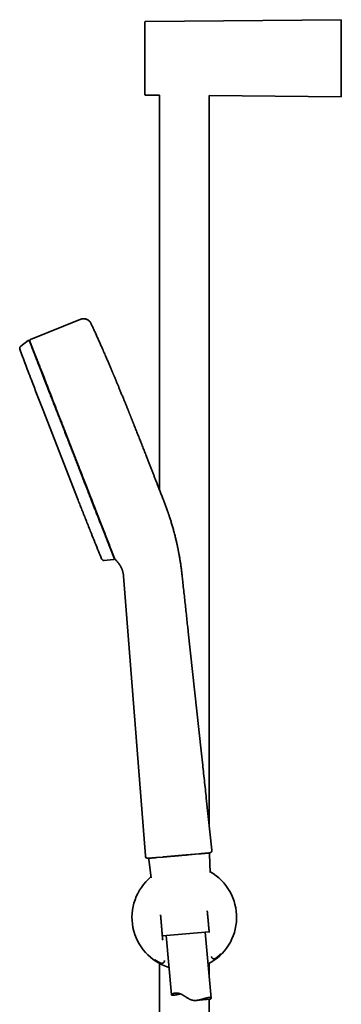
# Model space of a CAD drawing. Header units: millimetres. Extents: x 8 to 768, y 12 to 1489.
# Tile 10 of 13: x 87 to 210, y 1113 to 1489. Entities that reach past the tile are written whole.
import ezdxf

# ---------------------------------------------------------------- set-up
doc = ezdxf.new("R2010")
doc.units = ezdxf.units.MM

msp = doc.modelspace()

# ---------------------------------------------------------------- linework, layer by layer
at = {"color": 7, "linetype": 'Continuous', "lineweight": 35}
for p, q in [((209.83, 1489), (134.92, 1488.27)), ((134.72, 1474.39), (134.72, 1474.25)), ((134.92, 1460.23), (140.32, 1460.18)), ((140.32, 1460.18), (140.32, 1309.42)), ((159.32, 1181.63), (159.32, 1459.99)), ((159.32, 1459.99), (209.83, 1459.5)), ((91.07, 1366.88), (110.28, 1374.57)), ((110.28, 1374.57), (110.28, 1374.56)), ((90.14, 1366.41), (87.31, 1364.29)), ((90.8, 1366.21), (90.79, 1366.22)), ((90.81, 1366.19), (90.82, 1366.14)), ((90.82, 1366.15), (90.82, 1366.16)), ((90.84, 1366.11), (90.85, 1366.07)), ((119.6, 1292.37), (90.85, 1366.08)), ((118.57, 1363.24), (118.29, 1363.87)), ((118.57, 1363.24), (118.57, 1363.23)), ((97.02, 1350.27), (96.87, 1350.21)), ((95.59, 1340.49), (109.23, 1305.51)), ((143.45, 1301.2), (143.15, 1302.05)), ((116.75, 1299.23), (116.9, 1299.29)), ((121.19, 1288.3), (119.6, 1292.37)), ((121.76, 1286.83), (121.64, 1287.14)), ((121.76, 1286.83), (121.78, 1286.8)), ((147.48, 1286.56), (147.47, 1286.61)), ((147.48, 1286.56), (147.51, 1286.38)), ((119.26, 1282.4), (122.77, 1282.76)), ((126.62, 1276.38), (134.94, 1169.57)), ((151.32, 1255.2), (156.27, 1209.68)), ((158.24, 1191.6), (160.39, 1171.81)), ((150.12, 1169.88), (149.45, 1169.83)), ((155.37, 1170.34), (150.61, 1169.93)), ((155.37, 1170.34), (151.6, 1170.01)), ((159.32, 1170.4), (159.32, 1170.69)), ((159.7, 1163.23), (159.39, 1170.17)), ((159.5, 1170.71), (159.51, 1170.71)), ((136.23, 1168.14), (137.13, 1161.25)), ((139.08, 1168.92), (138.47, 1168.86)), ((139.43, 1168.95), (139.4, 1168.95)), ((140.39, 1169.03), (139.42, 1168.95)), ((141.57, 1169.14), (139.43, 1168.95)), ((141.86, 1169.16), (141.57, 1169.14)), ((142.43, 1169.21), (142.17, 1169.19)), ((145.66, 1169.49), (142.71, 1169.24)), ((148.43, 1169.74), (147.71, 1169.67)), ((158.1, 1163.97), (158.07, 1163.98)), ((158.09, 1163.98), (158.07, 1163.98)), ((158.09, 1163.98), (158.1, 1163.97)), ((141.43, 1139.01), (159.33, 1140.57)), ((160.06, 1115.17), (157.85, 1140.45)), ((142.91, 1139.14), (144.89, 1116.52)), ((140.32, 1128.52), (140.32, 936.5)), ((159.32, 1123.58), (159.32, 1128.52)), ((161.92, 1130.57), (161.93, 1130.58)), ((154.42, 1114.37), (159.62, 1114.82)), ((159.32, 1109.38), (159.32, 1114.79))]:
    msp.add_line(p, q, dxfattribs=at)
for centre, radius, start, end in [((134.92, 1488.07), 0.2, 90.561, 180), ((134.92, 1460.43), 0.2, 180, 269.439), ((111.39, 1371.79), 3, 60.4007, 111.81), ((111.39, 1371.79), 3, 25.2502, 48.0661), ((90.32, 1366.17), 0.3, 21.31, 126.8341), ((87.91, 1363.49), 1, 126.8341, 200.1096), ((-346.89, 1158.7), 508.42, 23.7214, 23.7999), ((28.01, 1260.52), 122.4, 19.4085, 19.8326), ((119.16, 1283.39), 1, 202.5104, 275.7859), ((122.74, 1283.05), 0.3, 275.7859, 21.31), ((123.73, 1283.15), 0.5, 205.95, 228.8577), ((158.89, 1170.15), 0.5, 2.5187, 95), ((159.4, 1171.7), 1, 275, 6.2086), ((135.94, 1169.65), 1, 184.458, 273.9851), ((136.72, 1168.21), 0.5, 95, 187.4813), ((149.82, 1146.11), 19.99, 297.0304, 60.4529), ((149.82, 1146.11), 19.99, 129.5471, 252.9696)]:
    msp.add_arc(centre, radius, start, end, dxfattribs=at)
for points, knots in [([(134.72, 1488.07), (134.72, 1488.06), (134.72, 1488.06), (134.72, 1488.05), (134.72, 1488.02), (134.72, 1487.98), (134.72, 1487.93), (134.72, 1487.87), (134.72, 1487.79), (134.72, 1487.71), (134.72, 1487.61), (134.72, 1487.51), (134.72, 1487.39), (134.72, 1487.27), (134.72, 1487.12), (134.72, 1486.95), (134.72, 1486.76), (134.72, 1486.56), (134.72, 1486.34), (134.72, 1486.11), (134.72, 1485.85), (134.72, 1485.55), (134.72, 1485.21), (134.72, 1484.86), (134.72, 1484.48), (134.72, 1484.12), (134.72, 1483.75), (134.72, 1483.41), (134.72, 1483.05), (134.72, 1482.68), (134.72, 1482.3), (134.72, 1481.93), (134.72, 1481.57), (134.72, 1481.23), (134.72, 1480.88), (134.72, 1480.53), (134.72, 1480.18), (134.72, 1479.82), (134.72, 1479.44), (134.72, 1479.05), (134.72, 1478.65), (134.72, 1478.24), (134.72, 1477.83), (134.72, 1477.41), (134.72, 1477), (134.72, 1476.55), (134.72, 1476.05), (134.72, 1475.49), (134.72, 1474.94), (134.72, 1474.57), (134.72, 1474.39)], [0, 0, 0, 0, 0.015572, 0.03427, 0.052952, 0.071635, 0.090334, 0.109066, 0.128649, 0.14682, 0.164969, 0.183112, 0.201263, 0.219437, 0.237648, 0.259186, 0.280678, 0.302148, 0.323621, 0.345121, 0.366672, 0.393059, 0.419382, 0.445687, 0.472019, 0.498421, 0.520416, 0.542362, 0.564285, 0.58621, 0.608165, 0.630173, 0.648638, 0.667066, 0.685473, 0.703875, 0.722286, 0.740722, 0.759199, 0.77905, 0.798864, 0.818658, 0.838453, 0.858267, 0.878119, 0.897143, 0.922858, 0.948544, 0.974244, 1, 1, 1, 1]), ([(209.82, 1474.25), (209.82, 1474.43), (209.82, 1474.79), (209.82, 1475.33), (209.82, 1475.87), (209.82, 1476.4), (209.82, 1476.94), (209.82, 1477.5), (209.82, 1478.09), (209.82, 1478.7), (209.82, 1479.3), (209.82, 1479.87), (209.82, 1480.39), (209.82, 1480.88), (209.82, 1481.36), (209.82, 1481.83), (209.82, 1482.28), (209.82, 1482.76), (209.82, 1483.25), (209.82, 1483.74), (209.82, 1484.22), (209.82, 1484.66), (209.82, 1485.06), (209.82, 1485.42), (209.82, 1485.76), (209.82, 1486.09), (209.82, 1486.41), (209.82, 1486.72), (209.82, 1487.04), (209.82, 1487.34), (209.82, 1487.62), (209.82, 1487.87), (209.82, 1488.08), (209.82, 1488.26), (209.82, 1488.42), (209.82, 1488.56), (209.82, 1488.68), (209.82, 1488.79), (209.82, 1488.88), (209.82, 1488.95), (209.82, 1488.99), (209.82, 1489), (209.82, 1489)], [0, 0, 0, 0, 0.023334, 0.046667, 0.070001, 0.093334, 0.116668, 0.140001, 0.167501, 0.195001, 0.2225, 0.25, 0.273334, 0.296667, 0.320001, 0.343334, 0.366668, 0.390001, 0.417501, 0.445001, 0.4725, 0.5, 0.523334, 0.546667, 0.570001, 0.593334, 0.616668, 0.640001, 0.667501, 0.695001, 0.7225, 0.75, 0.773334, 0.796667, 0.820001, 0.843334, 0.866668, 0.890001, 0.917501, 0.945001, 0.9725, 1, 1, 1, 1]), ([(134.72, 1474.25), (134.72, 1474.11), (134.72, 1473.85), (134.72, 1473.44), (134.72, 1473.04), (134.72, 1472.64), (134.72, 1472.24), (134.72, 1471.84), (134.72, 1471.44), (134.72, 1471.04), (134.72, 1470.66), (134.72, 1470.29), (134.72, 1469.91), (134.72, 1469.54), (134.72, 1469.15), (134.72, 1468.75), (134.72, 1468.33), (134.72, 1467.91), (134.72, 1467.5), (134.72, 1467.1), (134.72, 1466.68), (134.72, 1466.24), (134.72, 1465.78), (134.72, 1465.34), (134.72, 1464.91), (134.72, 1464.52), (134.72, 1464.17), (134.72, 1463.85), (134.72, 1463.55), (134.72, 1463.25), (134.72, 1462.97), (134.72, 1462.72), (134.72, 1462.49), (134.72, 1462.29), (134.72, 1462.1), (134.72, 1461.91), (134.72, 1461.74), (134.72, 1461.57), (134.72, 1461.42), (134.72, 1461.27), (134.72, 1461.13), (134.72, 1461), (134.72, 1460.88), (134.72, 1460.78), (134.72, 1460.69), (134.72, 1460.61), (134.72, 1460.54), (134.72, 1460.48), (134.72, 1460.44), (134.72, 1460.43), (134.72, 1460.43), (134.72, 1460.43)], [0, 0, 0, 0, 0.018615, 0.037197, 0.055763, 0.074328, 0.092908, 0.11152, 0.130979, 0.149035, 0.167071, 0.1851, 0.203137, 0.221197, 0.239294, 0.260696, 0.282053, 0.303388, 0.324726, 0.346091, 0.367507, 0.393728, 0.419887, 0.446026, 0.472193, 0.49843, 0.520286, 0.542095, 0.56388, 0.585668, 0.607484, 0.629355, 0.647703, 0.666016, 0.684307, 0.702593, 0.720889, 0.739209, 0.75757, 0.777297, 0.796986, 0.816656, 0.836327, 0.856016, 0.875744, 0.894646, 0.920196, 0.945721, 0.971262, 0.99686, 1, 1, 1, 1]), ([(209.82, 1459.5), (209.82, 1459.5), (209.82, 1459.51), (209.82, 1459.54), (209.82, 1459.59), (209.82, 1459.65), (209.82, 1459.74), (209.82, 1459.86), (209.82, 1460), (209.82, 1460.18), (209.82, 1460.39), (209.82, 1460.61), (209.82, 1460.84), (209.82, 1461.07), (209.82, 1461.32), (209.82, 1461.59), (209.82, 1461.88), (209.82, 1462.2), (209.82, 1462.56), (209.82, 1462.95), (209.82, 1463.38), (209.82, 1463.79), (209.82, 1464.21), (209.82, 1464.61), (209.82, 1465.02), (209.82, 1465.45), (209.82, 1465.89), (209.82, 1466.37), (209.82, 1466.89), (209.82, 1467.45), (209.82, 1468.02), (209.82, 1468.57), (209.82, 1469.11), (209.82, 1469.62), (209.82, 1470.13), (209.82, 1470.66), (209.82, 1471.18), (209.82, 1471.74), (209.82, 1472.34), (209.82, 1472.98), (209.82, 1473.61), (209.82, 1474.04), (209.82, 1474.25)], [0, 0, 0, 0, 0.023334, 0.046667, 0.070001, 0.093334, 0.116668, 0.140001, 0.167501, 0.195001, 0.2225, 0.25, 0.273334, 0.296667, 0.320001, 0.343334, 0.366668, 0.390001, 0.417501, 0.445001, 0.4725, 0.5, 0.523334, 0.546667, 0.570001, 0.593334, 0.616668, 0.640001, 0.667501, 0.695001, 0.7225, 0.75, 0.773334, 0.796667, 0.820001, 0.843334, 0.866668, 0.890001, 0.917501, 0.945001, 0.9725, 1, 1, 1, 1]), ([(113.42, 1374), (113.4, 1374.02), (113.33, 1374.09), (113.2, 1374.18), (113.05, 1374.29), (112.9, 1374.38), (112.74, 1374.47), (112.59, 1374.54), (112.43, 1374.6), (112.3, 1374.64), (112.18, 1374.68), (112.07, 1374.7), (111.96, 1374.73), (111.82, 1374.75), (111.67, 1374.77), (111.51, 1374.78), (111.32, 1374.78), (111.13, 1374.77), (110.92, 1374.74), (110.7, 1374.7), (110.49, 1374.64), (110.35, 1374.59), (110.28, 1374.56)], [0, 0, 0, 0, 0.042385, 0.113436, 0.17946, 0.240587, 0.297021, 0.349061, 0.39713, 0.441803, 0.470081, 0.498415, 0.530952, 0.568073, 0.609673, 0.655611, 0.705699, 0.759695, 0.817306, 0.878178, 0.941902, 1, 1, 1, 1]), ([(114.11, 1373.07), (114.3, 1372.66), (114.69, 1371.83), (115.27, 1370.59), (115.85, 1369.32), (116.44, 1368.01), (117.05, 1366.66), (117.67, 1365.27), (118.08, 1364.34), (118.29, 1363.87)], [0, 0, 0, 0, 0.134143, 0.270388, 0.408622, 0.548726, 0.697378, 0.847833, 1, 1, 1, 1]), ([(106.81, 1324.72), (106.69, 1325.04), (106.44, 1325.67), (106.07, 1326.63), (105.7, 1327.58), (105.32, 1328.53), (105, 1329.37), (104.71, 1330.1), (104.47, 1330.71), (104.23, 1331.33), (103.99, 1331.95), (103.74, 1332.59), (103.45, 1333.35), (103.1, 1334.22), (102.72, 1335.21), (102.34, 1336.18), (101.96, 1337.15), (101.59, 1338.11), (101.21, 1339.07), (100.9, 1339.88), (100.63, 1340.56), (100.42, 1341.1), (100.21, 1341.64), (100, 1342.18), (99.79, 1342.71), (99.59, 1343.24), (99.38, 1343.76), (99.14, 1344.38), (98.86, 1345.09), (98.55, 1345.89), (98.24, 1346.68), (97.95, 1347.43), (97.68, 1348.13), (97.42, 1348.79), (97.17, 1349.43), (96.92, 1350.07), (96.68, 1350.7), (96.42, 1351.36), (96.15, 1352.04), (95.88, 1352.74), (95.61, 1353.43), (95.35, 1354.11), (95.09, 1354.78), (94.83, 1355.43), (94.58, 1356.07), (94.34, 1356.69), (94.1, 1357.29), (93.88, 1357.87), (93.66, 1358.43), (93.45, 1358.98), (93.25, 1359.47), (93.08, 1359.93), (92.92, 1360.34), (92.76, 1360.73), (92.61, 1361.12), (92.47, 1361.49), (92.32, 1361.87), (92.17, 1362.25), (92.02, 1362.64), (91.87, 1363.01), (91.76, 1363.3), (91.67, 1363.53), (91.61, 1363.7), (91.54, 1363.86), (91.48, 1364.01), (91.42, 1364.16), (91.36, 1364.34), (91.28, 1364.53), (91.2, 1364.74), (91.13, 1364.92), (91.06, 1365.09), (91, 1365.24), (90.95, 1365.38), (90.9, 1365.51), (90.85, 1365.63), (90.8, 1365.76), (90.75, 1365.88), (90.71, 1366), (90.67, 1366.1), (90.64, 1366.18), (90.62, 1366.23), (90.6, 1366.27), (90.6, 1366.27), (90.6, 1366.27)], [0, 0, 0, 0, 0.01464, 0.029257, 0.043858, 0.058451, 0.073045, 0.082603, 0.092168, 0.10174, 0.111321, 0.12118, 0.131342, 0.146873, 0.162384, 0.177886, 0.193387, 0.208897, 0.224424, 0.239979, 0.249009, 0.258028, 0.267038, 0.27604, 0.285037, 0.294029, 0.303019, 0.312009, 0.326139, 0.340279, 0.354437, 0.36862, 0.380915, 0.393191, 0.405451, 0.4177, 0.429942, 0.442183, 0.456613, 0.471054, 0.485514, 0.5, 0.514752, 0.529476, 0.544181, 0.558874, 0.573562, 0.587992, 0.602434, 0.616893, 0.631379, 0.643417, 0.655436, 0.667441, 0.679435, 0.691423, 0.703409, 0.717539, 0.73168, 0.745838, 0.76002, 0.767269, 0.77451, 0.781746, 0.788976, 0.796201, 0.803424, 0.814768, 0.82611, 0.837454, 0.847585, 0.857724, 0.867871, 0.878029, 0.887933, 0.897517, 0.912167, 0.926801, 0.941427, 0.956052, 0.970684, 0.98533, 1, 1, 1, 1]), ([(90.79, 1366.24), (90.77, 1366.3), (90.74, 1366.39), (90.76, 1366.52), (90.79, 1366.62), (90.84, 1366.71), (90.93, 1366.81), (91.01, 1366.86), (91.07, 1366.88)], [0, 0, 0, 0, 0.239586, 0.368447, 0.500008, 0.631567, 0.760425, 1, 1, 1, 1]), ([(91.08, 1366.87), (91.06, 1366.86), (91.02, 1366.84), (90.96, 1366.8), (90.92, 1366.77), (90.87, 1366.72), (90.84, 1366.68), (90.81, 1366.63), (90.79, 1366.58), (90.77, 1366.52), (90.77, 1366.48), (90.76, 1366.45), (90.76, 1366.42), (90.76, 1366.39), (90.76, 1366.35), (90.77, 1366.3), (90.78, 1366.27), (90.78, 1366.25)], [0, 0, 0, 0, 0.079252, 0.154337, 0.223877, 0.286764, 0.358868, 0.417071, 0.471921, 0.565531, 0.602635, 0.639943, 0.663636, 0.691978, 0.766704, 0.868889, 1, 1, 1, 1]), ([(90.8, 1366.21), (90.8, 1366.22), (90.79, 1366.25), (90.78, 1366.27), (90.78, 1366.27), (90.78, 1366.27)], [0, 0, 0, 0, 0.3779345, 0.7557828, 1, 1, 1, 1]), ([(90.83, 1366.13), (90.84, 1366.11), (90.85, 1366.08), (90.88, 1366.01), (90.9, 1365.94), (90.93, 1365.87), (90.96, 1365.79), (90.99, 1365.71), (91.03, 1365.63), (91.06, 1365.54), (91.09, 1365.46), (91.13, 1365.37), (91.16, 1365.29), (91.19, 1365.2), (91.22, 1365.12), (91.26, 1365.03), (91.29, 1364.95), (91.32, 1364.88), (91.35, 1364.8), (91.38, 1364.73), (91.4, 1364.67), (91.42, 1364.61), (91.44, 1364.55), (91.46, 1364.5), (91.48, 1364.46), (91.5, 1364.42), (91.51, 1364.38), (91.54, 1364.31), (91.57, 1364.23), (91.62, 1364.11), (91.66, 1364), (91.71, 1363.87), (91.76, 1363.74), (91.82, 1363.6), (91.89, 1363.43), (91.96, 1363.23), (92.04, 1363.03), (92.13, 1362.8), (92.22, 1362.56), (92.32, 1362.32), (92.41, 1362.07), (92.51, 1361.82), (92.61, 1361.56), (92.72, 1361.28), (92.84, 1360.99), (92.96, 1360.68), (93.1, 1360.31), (93.26, 1359.89), (93.45, 1359.4), (93.65, 1358.89), (93.85, 1358.38), (94.05, 1357.87), (94.25, 1357.37), (94.45, 1356.84), (94.67, 1356.3), (94.88, 1355.74), (95.11, 1355.17), (95.34, 1354.57), (95.58, 1353.96), (95.83, 1353.32), (96.09, 1352.66), (96.36, 1351.97), (96.63, 1351.26), (96.92, 1350.52), (97.22, 1349.77), (97.52, 1348.99), (97.81, 1348.24), (98.1, 1347.51), (98.37, 1346.82), (98.65, 1346.11), (98.93, 1345.38), (99.22, 1344.64), (99.49, 1343.94), (99.75, 1343.28), (99.98, 1342.68), (100.22, 1342.08), (100.45, 1341.5), (100.67, 1340.91), (100.91, 1340.3), (101.16, 1339.66), (101.42, 1339), (101.68, 1338.35), (101.93, 1337.71), (102.17, 1337.09), (102.4, 1336.48), (102.63, 1335.9), (102.86, 1335.33), (103.08, 1334.76), (103.3, 1334.19), (103.52, 1333.63), (103.74, 1333.08), (103.94, 1332.55), (104.14, 1332.04), (104.33, 1331.56), (104.51, 1331.11), (104.67, 1330.68), (104.83, 1330.28), (104.98, 1329.88), (105.13, 1329.51), (105.27, 1329.15), (105.4, 1328.82), (105.53, 1328.5), (105.65, 1328.19), (105.76, 1327.91), (105.86, 1327.65), (105.95, 1327.4), (106.04, 1327.18), (106.13, 1326.97), (106.2, 1326.77), (106.27, 1326.59), (106.33, 1326.43), (106.39, 1326.29), (106.43, 1326.17), (106.47, 1326.08), (106.5, 1326), (106.52, 1325.95), (106.54, 1325.9), (106.55, 1325.87), (106.56, 1325.85), (106.57, 1325.83), (106.57, 1325.82), (106.58, 1325.8), (106.59, 1325.77), (106.61, 1325.72), (106.64, 1325.65), (106.68, 1325.55), (106.72, 1325.44), (106.78, 1325.3), (106.84, 1325.13), (106.91, 1324.95), (106.99, 1324.74), (107.08, 1324.52), (107.18, 1324.27), (107.28, 1324.01), (107.39, 1323.73), (107.5, 1323.43), (107.63, 1323.11), (107.76, 1322.77), (107.9, 1322.42), (108.05, 1322.02), (108.22, 1321.6), (108.4, 1321.14), (108.59, 1320.65), (108.79, 1320.14), (108.99, 1319.62), (109.19, 1319.1), (109.39, 1318.58), (109.6, 1318.04), (109.82, 1317.48), (110.05, 1316.9), (110.28, 1316.3), (110.51, 1315.71), (110.74, 1315.11), (110.97, 1314.52), (111.21, 1313.91), (111.45, 1313.29), (111.7, 1312.66), (111.95, 1312.03), (112.19, 1311.39), (112.44, 1310.75), (112.7, 1310.1), (112.95, 1309.44), (113.21, 1308.77), (113.48, 1308.09), (113.75, 1307.41), (114.02, 1306.7), (114.3, 1305.97), (114.59, 1305.23), (114.88, 1304.48), (115.18, 1303.73), (115.48, 1302.97), (115.76, 1302.24), (116.03, 1301.55), (116.28, 1300.89), (116.54, 1300.23), (116.8, 1299.57), (117.05, 1298.92), (117.31, 1298.27), (117.56, 1297.62), (117.81, 1296.98), (118.06, 1296.34), (118.31, 1295.7), (118.56, 1295.05), (118.81, 1294.42), (119.05, 1293.79), (119.29, 1293.17), (119.48, 1292.68), (119.59, 1292.41), (119.62, 1292.34)], [0, 0, 0, 0, 0.006465, 0.012711, 0.018741, 0.024552, 0.030146, 0.035221, 0.040102, 0.044789, 0.049284, 0.053584, 0.057691, 0.061605, 0.065325, 0.068852, 0.072185, 0.07527, 0.078169, 0.080881, 0.083406, 0.085453, 0.087358, 0.089122, 0.090744, 0.092225, 0.093564, 0.094834, 0.098462, 0.102291, 0.105878, 0.109626, 0.113532, 0.117599, 0.122648, 0.127923, 0.133425, 0.139153, 0.145107, 0.151288, 0.156765, 0.162409, 0.168219, 0.174195, 0.180338, 0.186641, 0.193043, 0.201969, 0.21104, 0.220256, 0.229617, 0.23782, 0.246131, 0.254551, 0.263079, 0.271714, 0.280301, 0.288992, 0.297788, 0.306688, 0.315877, 0.325175, 0.334582, 0.344097, 0.353722, 0.363455, 0.373298, 0.381565, 0.389907, 0.398325, 0.406818, 0.415387, 0.424031, 0.430874, 0.437649, 0.444296, 0.450816, 0.457208, 0.463472, 0.470821, 0.477985, 0.484966, 0.491763, 0.498375, 0.504691, 0.510829, 0.516789, 0.522572, 0.528617, 0.534455, 0.540087, 0.54551, 0.550727, 0.555737, 0.56027, 0.564619, 0.568784, 0.572765, 0.576561, 0.580173, 0.583601, 0.586845, 0.589904, 0.592778, 0.595422, 0.597889, 0.600177, 0.602287, 0.604281, 0.606084, 0.607698, 0.609122, 0.610356, 0.611239, 0.611991, 0.61261, 0.612989, 0.613293, 0.613523, 0.613678, 0.613774, 0.613954, 0.614256, 0.614682, 0.61544, 0.616417, 0.617612, 0.619026, 0.620659, 0.62251, 0.624579, 0.626866, 0.629373, 0.631984, 0.634797, 0.63781, 0.641026, 0.644442, 0.64806, 0.651879, 0.656312, 0.660989, 0.665909, 0.671073, 0.67648, 0.681606, 0.686934, 0.692463, 0.698193, 0.704124, 0.710256, 0.716589, 0.722571, 0.728722, 0.735042, 0.74153, 0.748188, 0.755014, 0.761688, 0.768515, 0.775496, 0.782631, 0.789919, 0.797362, 0.804958, 0.812707, 0.820991, 0.829443, 0.838064, 0.846853, 0.855811, 0.864937, 0.872877, 0.880939, 0.889125, 0.897434, 0.905866, 0.914268, 0.922788, 0.931427, 0.940185, 0.949244, 0.958427, 0.967733, 0.977163, 0.986717, 0.996394, 1, 1, 1, 1]), ([(86.99, 1363.1), (87.33, 1362.17), (88.07, 1360.16), (89.22, 1357.07), (90.44, 1353.84), (91.91, 1350), (93.62, 1345.55), (94.93, 1342.18), (95.59, 1340.49)], [0, 0, 0, 0, 0.123166, 0.265931, 0.408684, 0.551426, 0.77572, 1, 1, 1, 1]), ([(117.84, 1364.89), (117.84, 1364.9), (117.82, 1364.93), (117.8, 1364.98), (117.77, 1365.04), (117.76, 1365.08), (117.75, 1365.1), (117.74, 1365.11)], [0, 0, 0, 0, 0.042868, 0.292563, 0.553037, 0.825963, 1, 1, 1, 1]), ([(130.68, 1334.03), (130.66, 1334.09), (130.61, 1334.21), (130.54, 1334.39), (130.47, 1334.56), (130.4, 1334.74), (130.33, 1334.91), (130.27, 1335.08), (130.2, 1335.23), (130.14, 1335.38), (130.09, 1335.52), (130.03, 1335.66), (129.98, 1335.78), (129.93, 1335.9), (129.89, 1336.01), (129.85, 1336.11), (129.81, 1336.21), (129.77, 1336.31), (129.73, 1336.41), (129.69, 1336.5), (129.66, 1336.59), (129.63, 1336.66), (129.6, 1336.72), (129.58, 1336.77), (129.57, 1336.81), (129.56, 1336.83), (129.56, 1336.84), (129.56, 1336.84), (129.56, 1336.85), (129.55, 1336.87), (129.54, 1336.9), (129.52, 1336.94), (129.49, 1337.01), (129.46, 1337.09), (129.42, 1337.19), (129.38, 1337.3), (129.33, 1337.42), (129.27, 1337.57), (129.2, 1337.73), (129.13, 1337.92), (129.04, 1338.13), (128.95, 1338.37), (128.85, 1338.62), (128.74, 1338.89), (128.63, 1339.17), (128.51, 1339.46), (128.39, 1339.77), (128.26, 1340.09), (128.12, 1340.43), (127.97, 1340.81), (127.8, 1341.23), (127.6, 1341.71), (127.4, 1342.2), (127.19, 1342.72), (126.98, 1343.24), (126.77, 1343.77), (126.54, 1344.34), (126.28, 1344.96), (126.01, 1345.62), (125.75, 1346.26), (125.49, 1346.89), (125.24, 1347.5), (124.99, 1348.11), (124.75, 1348.7), (124.52, 1349.26), (124.29, 1349.8), (124.08, 1350.3), (123.88, 1350.78), (123.7, 1351.22), (123.52, 1351.65), (123.35, 1352.06), (123.2, 1352.43), (123.06, 1352.76), (122.93, 1353.05), (122.81, 1353.35), (122.69, 1353.64), (122.56, 1353.94), (122.42, 1354.28), (122.26, 1354.65), (122.1, 1355.05), (121.92, 1355.46), (121.72, 1355.94), (121.49, 1356.48), (121.23, 1357.08), (120.96, 1357.71), (120.69, 1358.36), (120.4, 1359.03), (120.1, 1359.71), (119.64, 1360.79), (119.13, 1361.97), (118.71, 1362.91), (118.57, 1363.24)], [0, 0, 0, 0, 0.011926, 0.023306, 0.034138, 0.044424, 0.054165, 0.063362, 0.072022, 0.079162, 0.085902, 0.092247, 0.098208, 0.102708, 0.106977, 0.111024, 0.114833, 0.118249, 0.12195, 0.125065, 0.12768, 0.129933, 0.132034, 0.134238, 0.136766, 0.139766, 0.142569, 0.145742, 0.148973, 0.152166, 0.155353, 0.159375, 0.163496, 0.167773, 0.172254, 0.176982, 0.181994, 0.187321, 0.192986, 0.199759, 0.207005, 0.214743, 0.222986, 0.231747, 0.241032, 0.250274, 0.259992, 0.270189, 0.280866, 0.292024, 0.306193, 0.321067, 0.336642, 0.352916, 0.369661, 0.386094, 0.402148, 0.423608, 0.444365, 0.464427, 0.483804, 0.503685, 0.52281, 0.541191, 0.558839, 0.575765, 0.591979, 0.606623, 0.620652, 0.634073, 0.646893, 0.659121, 0.668862, 0.678201, 0.68721, 0.696454, 0.70605, 0.715995, 0.728161, 0.740803, 0.753916, 0.767496, 0.785821, 0.804913, 0.824762, 0.845358, 0.866684, 0.888293, 0.909904, 0.969356, 1, 1, 1, 1]), ([(130.68, 1334.03), (130.8, 1333.75), (131.13, 1332.9), (131.7, 1331.47), (132.39, 1329.73), (133.08, 1327.99), (133.76, 1326.25), (134.44, 1324.52), (135.06, 1322.93), (135.63, 1321.48), (136.14, 1320.16), (136.65, 1318.86), (137.15, 1317.58), (137.64, 1316.31), (138.13, 1315.07), (138.6, 1313.86), (139.06, 1312.66), (139.52, 1311.49), (139.96, 1310.36), (140.39, 1309.25), (140.81, 1308.18), (141.22, 1307.13), (141.49, 1306.44), (141.62, 1306.1)], [0, 0, 0, 0, 0.03024, 0.091587, 0.154159, 0.216681, 0.278985, 0.340897, 0.402246, 0.449944, 0.497114, 0.543683, 0.589585, 0.634759, 0.679153, 0.722721, 0.765428, 0.807248, 0.848164, 0.88746, 0.925869, 0.963384, 1, 1, 1, 1]), ([(123.02, 1283.16), (123.02, 1283.17), (123.02, 1283.17), (123.01, 1283.2), (122.98, 1283.26), (122.95, 1283.33), (122.92, 1283.42), (122.89, 1283.51), (122.85, 1283.6), (122.82, 1283.69), (122.77, 1283.8), (122.73, 1283.91), (122.67, 1284.07), (122.59, 1284.26), (122.5, 1284.5), (122.39, 1284.77), (122.28, 1285.06), (122.16, 1285.38), (122.03, 1285.72), (121.9, 1286.03), (121.8, 1286.3), (121.71, 1286.53), (121.62, 1286.76), (121.52, 1287.01), (121.42, 1287.26), (121.32, 1287.52), (121.22, 1287.78), (121.09, 1288.11), (120.94, 1288.5), (120.76, 1288.96), (120.57, 1289.44), (120.39, 1289.91), (120.21, 1290.38), (120.03, 1290.84), (119.84, 1291.31), (119.66, 1291.79), (119.46, 1292.28), (119.26, 1292.82), (119.03, 1293.4), (118.78, 1294.03), (118.53, 1294.67), (118.27, 1295.34), (118.01, 1296.02), (117.73, 1296.72), (117.45, 1297.44), (117.17, 1298.17), (116.88, 1298.91), (116.59, 1299.66), (116.29, 1300.42), (115.99, 1301.19), (115.7, 1301.93), (115.42, 1302.64), (115.16, 1303.31), (114.9, 1303.98), (114.63, 1304.67), (114.36, 1305.35), (114.08, 1306.09), (113.77, 1306.88), (113.44, 1307.72), (113.11, 1308.56), (112.83, 1309.28), (112.61, 1309.86), (112.43, 1310.31), (112.26, 1310.75), (112.09, 1311.19), (111.91, 1311.64), (111.7, 1312.18), (111.46, 1312.8), (111.18, 1313.51), (110.92, 1314.2), (110.66, 1314.86), (110.4, 1315.51), (110.15, 1316.16), (109.9, 1316.8), (109.65, 1317.43), (109.37, 1318.17), (109.04, 1319), (108.67, 1319.95), (108.3, 1320.9), (107.93, 1321.85), (107.56, 1322.81), (107.18, 1323.76), (106.94, 1324.4), (106.81, 1324.72)], [0, 0, 0, 0, 0.014641, 0.029258, 0.04386, 0.058453, 0.073046, 0.082605, 0.092169, 0.10174, 0.111322, 0.12118, 0.131342, 0.146873, 0.162384, 0.177886, 0.193387, 0.208897, 0.224424, 0.239979, 0.249009, 0.258028, 0.267038, 0.27604, 0.285037, 0.294029, 0.303019, 0.312009, 0.326139, 0.340279, 0.354437, 0.36862, 0.380915, 0.393191, 0.405451, 0.4177, 0.429942, 0.442183, 0.456613, 0.471054, 0.485514, 0.5, 0.514752, 0.529476, 0.544181, 0.558874, 0.573562, 0.587992, 0.602434, 0.616893, 0.631379, 0.643417, 0.655436, 0.667441, 0.679435, 0.691423, 0.703409, 0.717539, 0.73168, 0.745838, 0.76002, 0.767269, 0.77451, 0.781746, 0.788976, 0.796201, 0.803424, 0.814768, 0.82611, 0.837454, 0.847585, 0.857724, 0.867871, 0.878029, 0.887933, 0.897516, 0.912166, 0.926799, 0.941425, 0.95605, 0.970682, 0.98533, 1, 1, 1, 1]), ([(141.63, 1306.07), (141.53, 1306.32), (141.33, 1306.83), (141.03, 1307.59), (140.73, 1308.37), (140.42, 1309.16), (140.11, 1309.96), (139.8, 1310.78), (139.47, 1311.61), (139.26, 1312.16), (139.15, 1312.44)], [0, 0, 0, 0, 0.116534, 0.235412, 0.356683, 0.480388, 0.606562, 0.735224, 0.866377, 1, 1, 1, 1]), ([(109.23, 1305.51), (109.79, 1304.08), (110.91, 1301.22), (112.6, 1296.94), (114.18, 1292.97), (115.65, 1289.31), (116.96, 1286.11), (117.82, 1284.02), (118.22, 1283.06)], [0, 0, 0, 0, 0.190318, 0.380645, 0.570985, 0.72055, 0.870129, 1, 1, 1, 1]), ([(143.15, 1302.05), (143.06, 1302.28), (142.89, 1302.75), (142.63, 1303.45), (142.37, 1304.14), (142.12, 1304.81), (141.87, 1305.46), (141.7, 1305.89), (141.62, 1306.09)], [0, 0, 0, 0, 0.171251, 0.346407, 0.517629, 0.683709, 0.844383, 1, 1, 1, 1]), ([(143.45, 1301.2), (143.51, 1301.03), (143.62, 1300.7), (143.78, 1300.24), (143.93, 1299.81), (144.02, 1299.54), (144.07, 1299.4)], [0, 0, 0, 0, 0.272756, 0.550835, 0.773953, 1, 1, 1, 1]), ([(144.07, 1299.4), (144.14, 1299.17), (144.3, 1298.71), (144.52, 1298), (144.75, 1297.28), (144.98, 1296.54), (145.21, 1295.78), (145.43, 1295.01), (145.65, 1294.23), (145.87, 1293.44), (146.08, 1292.65), (146.29, 1291.83), (146.42, 1291.29), (146.49, 1291.01)], [0, 0, 0, 0, 0.083333, 0.167658, 0.253815, 0.342483, 0.433891, 0.527966, 0.618954, 0.71195, 0.806651, 0.902746, 1, 1, 1, 1]), ([(147.47, 1286.61), (147.44, 1286.75), (147.38, 1287.05), (147.28, 1287.52), (147.18, 1288.02), (147.06, 1288.53), (146.94, 1289.1), (146.8, 1289.72), (146.65, 1290.37), (146.54, 1290.8), (146.49, 1291.01)], [0, 0, 0, 0, 0.095153, 0.204903, 0.319545, 0.436339, 0.553523, 0.705791, 0.854945, 1, 1, 1, 1]), ([(121.64, 1287.14), (121.62, 1287.19), (121.58, 1287.3), (121.52, 1287.45), (121.47, 1287.59), (121.41, 1287.73), (121.36, 1287.86), (121.31, 1287.98), (121.27, 1288.1), (121.23, 1288.2), (121.2, 1288.27), (121.19, 1288.3)], [0, 0, 0, 0, 0.140519, 0.273847, 0.399986, 0.518934, 0.630683, 0.733422, 0.829216, 0.918075, 1, 1, 1, 1]), ([(123.27, 1282.97), (123.27, 1282.97), (123.27, 1282.97), (123.26, 1282.99), (123.25, 1283.01), (123.24, 1283.04), (123.23, 1283.08), (123.21, 1283.12), (123.19, 1283.17), (123.17, 1283.22), (123.15, 1283.28), (123.12, 1283.36), (123.09, 1283.44), (123.05, 1283.52), (123.02, 1283.61), (122.98, 1283.7), (122.94, 1283.81), (122.9, 1283.92), (122.85, 1284.04), (122.8, 1284.16), (122.75, 1284.29), (122.71, 1284.41), (122.66, 1284.54), (122.61, 1284.66), (122.56, 1284.79), (122.51, 1284.92), (122.45, 1285.07), (122.39, 1285.23), (122.33, 1285.38), (122.27, 1285.53), (122.21, 1285.68), (122.16, 1285.82), (122.1, 1285.96), (122.05, 1286.1), (122, 1286.23), (121.94, 1286.37), (121.89, 1286.51), (121.83, 1286.67), (121.78, 1286.78), (121.76, 1286.83)], [0, 0, 0, 0, 0.034784, 0.068629, 0.101523, 0.133454, 0.164439, 0.194006, 0.222776, 0.250805, 0.278126, 0.309758, 0.340454, 0.370244, 0.399162, 0.427236, 0.454494, 0.486149, 0.516683, 0.546124, 0.574504, 0.601851, 0.627741, 0.652704, 0.676774, 0.699973, 0.728843, 0.756374, 0.782674, 0.807769, 0.831637, 0.854362, 0.876119, 0.895554, 0.91497, 0.934806, 0.955478, 0.97724, 1, 1, 1, 1]), ([(121.78, 1286.8), (121.8, 1286.73), (121.86, 1286.58), (121.94, 1286.37), (122.03, 1286.15), (122.11, 1285.95), (122.18, 1285.76), (122.25, 1285.58), (122.32, 1285.41), (122.38, 1285.26), (122.44, 1285.11), (122.49, 1284.97), (122.54, 1284.84), (122.59, 1284.72), (122.63, 1284.61), (122.67, 1284.51), (122.71, 1284.41), (122.74, 1284.33), (122.77, 1284.25), (122.8, 1284.18), (122.82, 1284.12), (122.86, 1284.03), (122.9, 1283.91), (122.95, 1283.79), (122.99, 1283.69), (123.02, 1283.6), (123.06, 1283.52), (123.09, 1283.44), (123.11, 1283.37), (123.13, 1283.32), (123.15, 1283.28), (123.16, 1283.26), (123.17, 1283.24), (123.18, 1283.21), (123.19, 1283.19), (123.2, 1283.16), (123.21, 1283.14), (123.22, 1283.11), (123.23, 1283.08), (123.24, 1283.06), (123.25, 1283.03), (123.26, 1283.01), (123.26, 1282.99), (123.27, 1282.97), (123.28, 1282.95), (123.28, 1282.94), (123.28, 1282.93), (123.28, 1282.93), (123.28, 1282.93)], [0, 0, 0, 0, 0.027546, 0.060027, 0.091444, 0.121799, 0.151092, 0.179322, 0.20649, 0.232595, 0.258804, 0.283847, 0.307723, 0.330434, 0.351978, 0.372356, 0.391568, 0.409614, 0.426494, 0.442208, 0.457267, 0.472116, 0.506284, 0.539283, 0.566754, 0.593359, 0.619315, 0.645234, 0.67115, 0.697065, 0.705772, 0.714885, 0.725042, 0.736252, 0.748514, 0.761582, 0.775666, 0.790766, 0.806882, 0.824335, 0.842841, 0.862401, 0.883015, 0.904682, 0.926989, 0.950311, 0.974648, 1, 1, 1, 1]), ([(148.38, 1281.36), (148.31, 1281.81), (148.18, 1282.68), (147.96, 1284), (147.73, 1285.29), (147.56, 1286.14), (147.48, 1286.56)], [0, 0, 0, 0, 0.2537785, 0.5056128, 0.7558823, 1, 1, 1, 1]), ([(123.41, 1282.77), (123.51, 1282.68), (123.73, 1282.49), (124.03, 1282.18), (124.31, 1281.87), (124.58, 1281.55), (124.83, 1281.22), (125.07, 1280.87), (125.3, 1280.52), (125.5, 1280.16), (125.69, 1279.79), (125.87, 1279.41), (126.03, 1279.01), (126.17, 1278.6), (126.26, 1278.32), (126.3, 1278.18)], [0, 0, 0, 0, 0.078769, 0.156143, 0.232485, 0.308314, 0.384215, 0.460794, 0.538614, 0.611453, 0.685983, 0.76228, 0.840305, 0.919768, 1, 1, 1, 1]), ([(148.98, 1276.76), (148.95, 1277.02), (148.89, 1277.55), (148.8, 1278.33), (148.7, 1279.1), (148.6, 1279.87), (148.49, 1280.62), (148.42, 1281.12), (148.38, 1281.36)], [0, 0, 0, 0, 0.169674, 0.340364, 0.508555, 0.673984, 0.83931, 1, 1, 1, 1]), ([(126.3, 1278.18), (126.32, 1278.08), (126.38, 1277.88), (126.45, 1277.57), (126.51, 1277.26), (126.55, 1276.96), (126.59, 1276.68), (126.61, 1276.48), (126.62, 1276.38)], [0, 0, 0, 0, 0.1690169, 0.343044, 0.5256872, 0.6768948, 0.8350921, 1, 1, 1, 1]), ([(151.32, 1255.2), (151.23, 1256.01), (151.04, 1257.75), (150.75, 1260.42), (150.45, 1263.21), (150.14, 1266.01), (149.84, 1268.83), (149.53, 1271.67), (149.24, 1274.32), (149.06, 1276.02), (148.98, 1276.76)], [0, 0, 0, 0, 0.113133, 0.242018, 0.371348, 0.501278, 0.631968, 0.763559, 0.896164, 1, 1, 1, 1]), ([(158.24, 1191.6), (157.99, 1193.87), (157.5, 1198.43), (156.84, 1204.45), (156.43, 1208.21), (156.27, 1209.68)], [0, 0, 0, 0, 0.37727, 0.75546, 1, 1, 1, 1]), ([(151.6, 1170.01), (151.43, 1170), (151.1, 1169.97), (150.61, 1169.93), (150.13, 1169.88), (149.67, 1169.85), (149.24, 1169.81), (148.83, 1169.77), (148.43, 1169.74), (148.06, 1169.7), (147.69, 1169.67), (147.3, 1169.64), (146.9, 1169.6), (146.49, 1169.57), (146.08, 1169.53), (145.67, 1169.49), (145.26, 1169.46), (144.88, 1169.43), (144.52, 1169.39), (144.18, 1169.36), (143.85, 1169.34), (143.53, 1169.31), (143.24, 1169.28), (142.96, 1169.26), (142.7, 1169.23), (142.43, 1169.21), (142.15, 1169.19), (141.86, 1169.16), (141.67, 1169.14), (141.57, 1169.14)], [0, 0, 0, 0, 0.049118, 0.096492, 0.142124, 0.186032, 0.228199, 0.267815, 0.305545, 0.34131, 0.375333, 0.414484, 0.453342, 0.493007, 0.533412, 0.573962, 0.613821, 0.652051, 0.687947, 0.721855, 0.754633, 0.787416, 0.82081, 0.847692, 0.875293, 0.903863, 0.933958, 0.966028, 1, 1, 1, 1]), ([(159.49, 1170.7), (159.48, 1170.7), (159.48, 1170.7), (159.45, 1170.7), (159.4, 1170.7), (159.33, 1170.69), (159.25, 1170.68), (159.15, 1170.67), (159.02, 1170.66), (158.88, 1170.65), (158.72, 1170.64), (158.54, 1170.62), (158.33, 1170.6), (158.09, 1170.58), (157.83, 1170.56), (157.55, 1170.53), (157.24, 1170.51), (156.9, 1170.48), (156.55, 1170.45), (156.18, 1170.41), (155.78, 1170.38), (155.51, 1170.36), (155.37, 1170.34)], [0, 0, 0, 0, 0.045168, 0.090162, 0.134879, 0.179269, 0.223703, 0.268736, 0.31223, 0.357006, 0.403198, 0.450942, 0.500318, 0.551281, 0.603774, 0.657729, 0.712992, 0.769369, 0.82564, 0.882758, 0.940838, 1, 1, 1, 1]), ([(155.4, 1170.35), (155.51, 1170.36), (155.73, 1170.38), (156.05, 1170.4), (156.35, 1170.43), (156.62, 1170.45), (156.88, 1170.48), (157.13, 1170.5), (157.36, 1170.52), (157.58, 1170.54), (157.78, 1170.56), (157.97, 1170.57), (158.14, 1170.59), (158.29, 1170.6), (158.42, 1170.61), (158.54, 1170.62), (158.64, 1170.63), (158.73, 1170.64), (158.82, 1170.65), (158.91, 1170.65), (159, 1170.66), (159.09, 1170.67), (159.17, 1170.68), (159.25, 1170.68), (159.32, 1170.69), (159.38, 1170.69), (159.41, 1170.7), (159.43, 1170.7)], [0, 0, 0, 0, 0.054011, 0.106327, 0.156945, 0.205864, 0.253085, 0.298608, 0.342432, 0.388678, 0.432873, 0.475022, 0.515127, 0.553188, 0.586015, 0.617156, 0.646614, 0.674575, 0.703928, 0.735665, 0.769785, 0.803152, 0.83852, 0.875887, 0.915255, 0.956625, 1, 1, 1, 1]), ([(159.41, 1170.7), (159.43, 1170.7), (159.44, 1170.7), (159.45, 1170.7), (159.45, 1170.7)], [0, 0, 0, 0, 0.788076, 1, 1, 1, 1]), ([(159.5, 1170.71), (159.55, 1170.71), (159.64, 1170.73), (159.76, 1170.77), (159.87, 1170.82), (159.96, 1170.88), (160.05, 1170.95), (160.11, 1171.02), (160.17, 1171.08), (160.21, 1171.15), (160.26, 1171.22), (160.3, 1171.31), (160.34, 1171.41), (160.37, 1171.54), (160.38, 1171.67), (160.38, 1171.76), (160.37, 1171.81)], [0, 0, 0, 0, 0.088243, 0.171641, 0.248713, 0.320049, 0.389618, 0.457194, 0.506329, 0.553995, 0.606951, 0.670115, 0.742815, 0.824011, 0.912257, 1, 1, 1, 1]), ([(134.96, 1169.58), (134.96, 1169.53), (134.97, 1169.44), (135.01, 1169.31), (135.06, 1169.2), (135.12, 1169.1), (135.17, 1169.02), (135.23, 1168.96), (135.28, 1168.9), (135.35, 1168.85), (135.42, 1168.8), (135.51, 1168.75), (135.59, 1168.71), (135.69, 1168.68), (135.78, 1168.66), (135.89, 1168.65), (135.97, 1168.65), (136.01, 1168.65)], [0, 0, 0, 0, 0.091375, 0.177929, 0.257974, 0.330159, 0.393494, 0.447329, 0.494683, 0.542155, 0.605694, 0.669233, 0.733448, 0.789111, 0.852731, 0.923415, 1, 1, 1, 1]), ([(136, 1168.65), (136, 1168.65), (136, 1168.65), (136.01, 1168.65), (136.01, 1168.65)], [0, 0, 0, 0, 0.118277, 1, 1, 1, 1]), ([(136, 1168.65), (136, 1168.65), (136, 1168.65), (136, 1168.65), (136.01, 1168.65)], [0, 0, 0, 0, 0.218747, 1, 1, 1, 1]), ([(139.43, 1168.95), (139.31, 1168.94), (139.08, 1168.92), (138.77, 1168.89), (138.46, 1168.86), (138.18, 1168.84), (137.92, 1168.82), (137.66, 1168.79), (137.4, 1168.77), (137.15, 1168.75), (136.93, 1168.73), (136.73, 1168.71), (136.57, 1168.7), (136.42, 1168.69), (136.3, 1168.68), (136.2, 1168.67), (136.12, 1168.66), (136.07, 1168.65), (136.03, 1168.65), (136.03, 1168.65), (136.03, 1168.65)], [0, 0, 0, 0, 0.053902, 0.107033, 0.159438, 0.211172, 0.262372, 0.313214, 0.37291, 0.432618, 0.492606, 0.553103, 0.607586, 0.662506, 0.717855, 0.773577, 0.829612, 0.885938, 0.94268, 1, 1, 1, 1]), ([(136.05, 1168.65), (136.05, 1168.65), (136.05, 1168.65), (136.06, 1168.65), (136.07, 1168.66)], [0, 0, 0, 0, 0.3949273, 1, 1, 1, 1]), ([(136.06, 1168.65), (136.08, 1168.66), (136.1, 1168.66), (136.16, 1168.66), (136.21, 1168.67), (136.28, 1168.67), (136.35, 1168.68), (136.42, 1168.69), (136.49, 1168.69), (136.56, 1168.7), (136.62, 1168.7), (136.69, 1168.71), (136.76, 1168.72), (136.85, 1168.72), (136.95, 1168.73), (137.07, 1168.74), (137.22, 1168.76), (137.39, 1168.77), (137.57, 1168.79), (137.78, 1168.81), (138.01, 1168.83), (138.25, 1168.85), (138.51, 1168.87), (138.8, 1168.89), (139.09, 1168.92), (139.3, 1168.94), (139.4, 1168.95)], [0, 0, 0, 0, 0.047594, 0.092782, 0.135568, 0.175954, 0.213942, 0.249535, 0.282733, 0.311063, 0.337383, 0.363424, 0.390899, 0.419806, 0.450148, 0.490838, 0.533851, 0.579187, 0.626845, 0.676823, 0.729123, 0.780562, 0.834065, 0.889628, 0.947237, 1, 1, 1, 1]), ([(158.6, 1148.63), (158.6, 1148.6), (158.61, 1148.43), (158.64, 1148.11), (158.68, 1147.66), (158.73, 1147.19), (158.77, 1146.7), (158.82, 1146.19), (158.87, 1145.65), (158.92, 1145.1), (158.97, 1144.54), (159.02, 1143.97), (159.07, 1143.38), (159.13, 1142.77), (159.18, 1142.13), (159.24, 1141.49), (159.3, 1140.89), (159.33, 1140.5), (159.35, 1140.32)], [0, 0, 0, 0, 0.010469, 0.061785, 0.11596, 0.172994, 0.231791, 0.293345, 0.357656, 0.424725, 0.491015, 0.559795, 0.631065, 0.704825, 0.781074, 0.859813, 0.936333, 1, 1, 1, 1]), ([(141.56, 1137.44), (141.55, 1137.64), (141.51, 1138.1), (141.45, 1138.81), (141.38, 1139.55), (141.32, 1140.27), (141.27, 1140.95), (141.21, 1141.62), (141.16, 1142.26), (141.1, 1142.87), (141.05, 1143.46), (141.01, 1144.02), (140.96, 1144.55), (140.92, 1145.05), (140.88, 1145.52), (140.84, 1145.98), (140.8, 1146.43), (140.77, 1146.8), (140.75, 1147.02), (140.75, 1147.09)], [0, 0, 0, 0, 0.063929, 0.143126, 0.219718, 0.293707, 0.365092, 0.433873, 0.500051, 0.563624, 0.624594, 0.68296, 0.738722, 0.789027, 0.837965, 0.885702, 0.932237, 0.977571, 1, 1, 1, 1]), ([(161.93, 1130.58), (161.94, 1130.59), (161.97, 1130.61), (162.03, 1130.65), (162.1, 1130.71), (162.15, 1130.75), (162.2, 1130.79), (162.26, 1130.84), (162.33, 1130.89), (162.41, 1130.95), (162.48, 1131.01), (162.54, 1131.06), (162.59, 1131.1), (162.63, 1131.14), (162.67, 1131.17), (162.71, 1131.2), (162.74, 1131.23), (162.78, 1131.26), (162.83, 1131.3), (162.87, 1131.34), (162.92, 1131.38), (162.97, 1131.42), (163.02, 1131.47), (163.08, 1131.52), (163.15, 1131.58), (163.21, 1131.63), (163.26, 1131.68), (163.31, 1131.72), (163.36, 1131.77), (163.41, 1131.81), (163.45, 1131.85), (163.48, 1131.88), (163.51, 1131.91), (163.54, 1131.94), (163.58, 1131.97), (163.61, 1132), (163.64, 1132.03), (163.68, 1132.06), (163.71, 1132.08), (163.73, 1132.11), (163.75, 1132.12), (163.76, 1132.14), (163.77, 1132.14), (163.77, 1132.14), (163.78, 1132.15), (163.78, 1132.15), (163.78, 1132.15), (163.78, 1132.15), (163.78, 1132.15)], [0, 0, 0, 0, 0.006459, 0.0316, 0.053741, 0.072884, 0.089066, 0.103846, 0.134311, 0.162058, 0.18709, 0.209474, 0.229305, 0.246586, 0.261576, 0.273576, 0.288248, 0.30559, 0.324903, 0.344546, 0.36445, 0.384616, 0.405043, 0.438267, 0.471174, 0.501589, 0.529439, 0.554726, 0.584917, 0.614533, 0.643864, 0.663647, 0.685641, 0.709842, 0.736247, 0.764852, 0.795652, 0.828643, 0.861629, 0.896693, 0.927819, 0.955015, 0.964626, 0.973632, 0.982034, 0.989832, 0.997169, 1, 1, 1, 1]), ([(138.52, 1129.93), (138.52, 1129.93), (138.52, 1129.93), (138.53, 1129.93), (138.54, 1129.92), (138.57, 1129.9), (138.61, 1129.88), (138.66, 1129.84), (138.72, 1129.8), (138.79, 1129.76), (138.86, 1129.72), (138.94, 1129.67), (139.01, 1129.62), (139.09, 1129.57), (139.16, 1129.53), (139.23, 1129.48), (139.3, 1129.44), (139.38, 1129.4), (139.46, 1129.35), (139.56, 1129.29), (139.66, 1129.23), (139.78, 1129.16), (139.89, 1129.09), (139.99, 1129.04), (140.05, 1129.01), (140.09, 1128.98), (140.13, 1128.96), (140.18, 1128.93), (140.24, 1128.9), (140.31, 1128.86), (140.39, 1128.82), (140.49, 1128.77), (140.56, 1128.73), (140.6, 1128.71)], [0, 0, 0, 0, 0.0108937, 0.0435898, 0.0777374, 0.1132188, 0.1594471, 0.2077617, 0.2565414, 0.3033073, 0.348183, 0.3909947, 0.4316418, 0.469652, 0.504957, 0.531532, 0.560628, 0.5926893, 0.6269772, 0.6610154, 0.7029336, 0.7440367, 0.7841525, 0.822823, 0.8358609, 0.8485932, 0.8610411, 0.8755352, 0.8936549, 0.9149828, 0.9398136, 0.9681512, 1, 1, 1, 1]), ([(140.6, 1128.71), (140.61, 1128.71), (140.65, 1128.69), (140.69, 1128.67), (140.72, 1128.65), (140.73, 1128.65), (140.74, 1128.65), (140.74, 1128.64), (140.75, 1128.64)], [0, 0, 0, 0, 0.1918775, 0.3842926, 0.5788066, 0.7784235, 0.9724974, 1, 1, 1, 1]), ([(140.75, 1128.64), (140.75, 1128.64), (140.75, 1128.64), (140.77, 1128.63), (140.81, 1128.61), (140.86, 1128.59), (140.92, 1128.56), (141.01, 1128.54), (141.1, 1128.52), (141.21, 1128.51), (141.33, 1128.52), (141.46, 1128.54), (141.58, 1128.58), (141.7, 1128.63), (141.81, 1128.7), (141.91, 1128.78), (142, 1128.87), (142.07, 1128.97), (142.13, 1129.08), (142.18, 1129.19), (142.21, 1129.3), (142.23, 1129.41), (142.23, 1129.51), (142.23, 1129.57), (142.23, 1129.6)], [0, 0, 0, 0, 0.011834, 0.02937, 0.049876, 0.076209, 0.11002, 0.150622, 0.196675, 0.246729, 0.300245, 0.356636, 0.414954, 0.473996, 0.532843, 0.591142, 0.648606, 0.70497, 0.759992, 0.813362, 0.864773, 0.913992, 0.96086, 1, 1, 1, 1]), ([(160.18, 1131.17), (160.18, 1131.14), (160.19, 1131.07), (160.22, 1130.96), (160.26, 1130.86), (160.31, 1130.75), (160.38, 1130.65), (160.46, 1130.56), (160.54, 1130.48), (160.62, 1130.43), (160.7, 1130.38), (160.79, 1130.34), (160.91, 1130.3), (161.03, 1130.27), (161.14, 1130.26), (161.23, 1130.26), (161.33, 1130.27), (161.44, 1130.3), (161.52, 1130.32), (161.57, 1130.34), (161.6, 1130.36), (161.62, 1130.37), (161.65, 1130.38), (161.67, 1130.4), (161.7, 1130.41), (161.73, 1130.43), (161.76, 1130.45), (161.78, 1130.47), (161.79, 1130.47)], [0, 0, 0, 0, 0.042659, 0.092729, 0.141911, 0.189576, 0.24974, 0.304964, 0.354304, 0.397092, 0.435053, 0.473844, 0.533863, 0.595584, 0.637364, 0.679385, 0.720022, 0.774322, 0.821068, 0.835082, 0.848351, 0.861143, 0.871616, 0.890265, 0.913442, 0.943683, 0.97987, 1, 1, 1, 1]), ([(143.94, 1127.17), (143.93, 1127.17), (143.86, 1127.19), (143.74, 1127.23), (143.62, 1127.27), (143.55, 1127.29), (143.53, 1127.3)], [0, 0, 0, 0, 0.085674, 0.47982, 0.874674, 1, 1, 1, 1]), ([(159.16, 1115.48), (159.11, 1115.48), (159.02, 1115.47), (158.87, 1115.44), (158.7, 1115.41), (158.53, 1115.38), (158.34, 1115.33), (158.15, 1115.28), (157.95, 1115.23), (157.74, 1115.17), (157.52, 1115.1), (157.3, 1115.04), (157.07, 1114.97), (156.84, 1114.89), (156.59, 1114.82), (156.34, 1114.75), (156.08, 1114.68), (155.84, 1114.62), (155.62, 1114.56), (155.42, 1114.52), (155.21, 1114.48), (155.01, 1114.44), (154.79, 1114.41), (154.58, 1114.38), (154.36, 1114.36), (154.1, 1114.34), (153.86, 1114.34), (153.64, 1114.35), (153.47, 1114.36), (153.3, 1114.38), (153.14, 1114.4), (152.97, 1114.43), (152.8, 1114.47), (152.64, 1114.52), (152.42, 1114.58), (152.16, 1114.68), (151.85, 1114.82), (151.53, 1114.99), (151.2, 1115.17), (150.86, 1115.38), (150.54, 1115.59), (150.21, 1115.81), (149.88, 1116.03), (149.56, 1116.24), (149.28, 1116.4), (149.06, 1116.53), (148.89, 1116.62), (148.72, 1116.7), (148.55, 1116.78), (148.37, 1116.86), (148.2, 1116.92), (148.02, 1116.98), (147.85, 1117.03), (147.67, 1117.07), (147.5, 1117.11), (147.34, 1117.13), (147.18, 1117.15), (147.03, 1117.17), (146.88, 1117.18), (146.73, 1117.18), (146.59, 1117.18), (146.45, 1117.17), (146.3, 1117.16), (146.15, 1117.14), (145.99, 1117.12), (145.85, 1117.09), (145.71, 1117.05), (145.58, 1117.01), (145.47, 1116.97), (145.36, 1116.93), (145.26, 1116.88), (145.18, 1116.84), (145.1, 1116.79), (145.04, 1116.75), (144.99, 1116.7), (144.94, 1116.66), (144.91, 1116.61), (144.89, 1116.57), (144.88, 1116.53), (144.89, 1116.5), (144.9, 1116.46), (144.93, 1116.43), (144.98, 1116.4), (145.03, 1116.38), (145.1, 1116.36), (145.19, 1116.35), (145.28, 1116.34), (145.39, 1116.33), (145.5, 1116.34), (145.63, 1116.34), (145.77, 1116.35), (145.92, 1116.37), (146.08, 1116.39), (146.25, 1116.41), (146.44, 1116.44), (146.62, 1116.47), (146.82, 1116.51), (147.02, 1116.55), (147.23, 1116.59), (147.45, 1116.64), (147.68, 1116.69), (147.92, 1116.75), (148.15, 1116.8), (148.3, 1116.84), (148.37, 1116.86)], [0, 0, 0, 0, 0.0104418, 0.0209045, 0.0315263, 0.042148, 0.0528543, 0.0635607, 0.0744257, 0.0853109, 0.0957522, 0.1062101, 0.1167908, 0.1273715, 0.1380177, 0.1486638, 0.159436, 0.1702265, 0.1780067, 0.1857948, 0.1936543, 0.2015137, 0.2094162, 0.2173185, 0.2253098, 0.2333172, 0.2450633, 0.2510126, 0.2569618, 0.2629534, 0.2689449, 0.2750204, 0.2811092, 0.2869798, 0.2928612, 0.3047563, 0.3167142, 0.3287852, 0.3427405, 0.3567296, 0.3707897, 0.3848668, 0.3991041, 0.413363, 0.4277156, 0.4349209, 0.4421258, 0.4496138, 0.457116, 0.4647327, 0.4723494, 0.4800296, 0.4877099, 0.4955107, 0.5033277, 0.5108157, 0.5183171, 0.525913, 0.5335091, 0.5411535, 0.548798, 0.5565314, 0.5642754, 0.5742472, 0.5842388, 0.5943681, 0.6044975, 0.6146967, 0.624896, 0.635226, 0.6455723, 0.6557294, 0.6659014, 0.676187, 0.6864725, 0.6968191, 0.7071657, 0.7176296, 0.7281098, 0.7391862, 0.7502823, 0.7615352, 0.7727881, 0.7841269, 0.7954657, 0.8069711, 0.8184998, 0.8292225, 0.8399644, 0.8508573, 0.8617501, 0.8727249, 0.8836997, 0.8948319, 0.9059855, 0.9164681, 0.9269685, 0.9376055, 0.9482424, 0.9589525, 0.9696626, 0.980512, 0.99138, 1, 1, 1, 1]), ([(159.62, 1114.82), (159.63, 1114.82), (159.66, 1114.82), (159.72, 1114.83), (159.79, 1114.85), (159.86, 1114.88), (159.92, 1114.91), (159.97, 1114.95), (160, 1114.99), (160.03, 1115.04), (160.05, 1115.08), (160.06, 1115.13), (160.06, 1115.18), (160.05, 1115.23), (160.03, 1115.27), (160, 1115.31), (159.95, 1115.35), (159.9, 1115.39), (159.83, 1115.42), (159.75, 1115.45), (159.64, 1115.47), (159.5, 1115.49), (159.34, 1115.49), (159.22, 1115.48), (159.16, 1115.48)], [0, 0, 0, 0, 0.009675, 0.041006, 0.083351, 0.125787, 0.168791, 0.211797, 0.255076, 0.298356, 0.342138, 0.385978, 0.430657, 0.475396, 0.520614, 0.565831, 0.611315, 0.656798, 0.7028, 0.74888, 0.81112, 0.873785, 0.936669, 1, 1, 1, 1])]:
    msp.add_open_spline(points, degree=3, knots=knots, dxfattribs=at)

doc.saveas('drawing.dxf')
